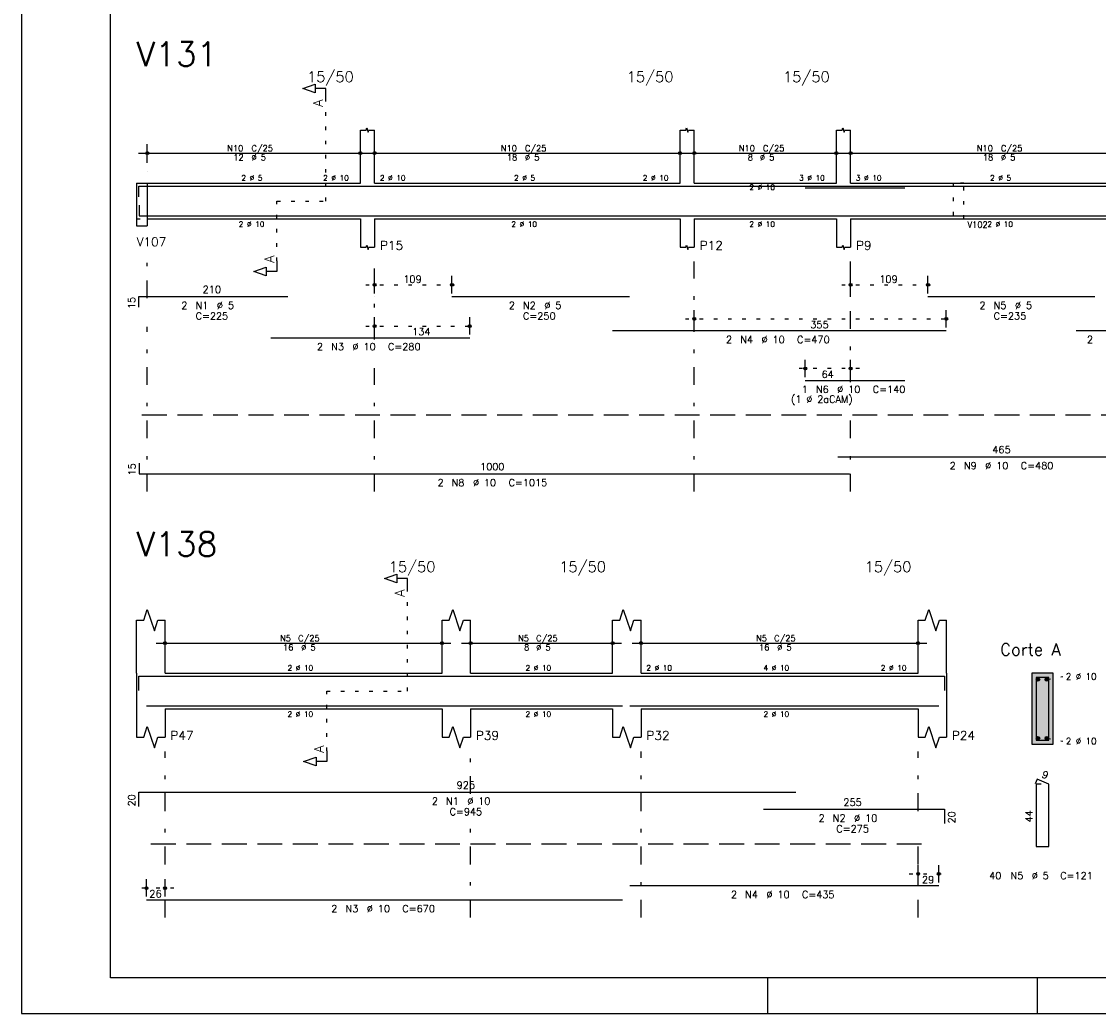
# Model space of a CAD drawing. Extents: x 0 to 84.1, y 0 to 59.4.
# Tile 1 of 9: x 0 to 30.3, y 0 to 27.9. Entities that reach past the tile are written whole.
import ezdxf

# ---------------------------------------------------------------- set-up
doc = ezdxf.new("R2010")
doc.units = 0
doc.header["$MEASUREMENT"] = 0
for name, pattern in [('ESTILO_TQS_0001', [1, 0.7, -0.3]), ('ESTILO_TQS_0002', [0.4, 0.1, -0.3]), ('ESTILO_TQS_0003', [1.5, 0.5, -0.4, 0.1, -0.5])]:
    doc.linetypes.add(name, pattern=pattern)
for name, color, linetype in [('1', 1, 'CONTINUOUS'), ('2', 2, 'CONTINUOUS'), ('4', 4, 'CONTINUOUS'), ('6', 6, 'CONTINUOUS'), ('7', 7, 'CONTINUOUS'), ('9', 9, 'CONTINUOUS')]:
    doc.layers.add(name, color=color, linetype=linetype)
doc.styles.get("Standard").update_dxf_attribs({"font": 'ROMANS.SHX'})

msp = doc.modelspace()

# ---------------------------------------------------------------- linework, layer by layer
at = {"layer": '1', "linetype": 'ESTILO_TQS_0002'}
for p, q in [((8.565, 22.88), (8.565, 25.75)), ((3.24, 23.38), (3.54, 23.38)), ((3.54, 23.38), (3.54, 22.38)), ((7.19, 21.195), (7.19, 22.88)), ((7.19, 22.88), (8.565, 22.88)), ((3.24, 22.38), (3.54, 22.38)), ((9.69, 20.52), (12.36744, 20.52)), ((23.09, 20.52), (25.76722, 20.52)), ((18.69, 19.56), (26.2825, 19.56)), ((9.69, 19.36), (12.86592, 19.36)), ((23.59, 18.16), (21.81352, 18.16)), ((10.865, 9.08), (10.865, 11.95)), ((28.865, 9.405), (29.31, 9.49)), ((8.59, 7.395), (8.59, 9.08)), ((8.59, 9.08), (10.865, 9.08)), ((28.865, 7.755), (29.31, 7.67)), ((24.99, 3.93), (26.07, 3.93)), ((4.29, 3.53), (3.27, 3.53))]:
    msp.add_line(p, q, dxfattribs=at)
at = {"layer": '1', "linetype": 'ESTILO_TQS_0001'}
for p, q in [((3.39, 16.855), (32.14, 16.855)), ((3.64, 4.775), (25.64, 4.775))]:
    msp.add_line(p, q, dxfattribs=at)
at = {"layer": '1', "linetype": 'ESTILO_TQS_0002'}
msp.add_lwpolyline([(26.23, 23.38), (26.23, 22.38), (26.53, 22.38), (26.53, 23.38), (26.23, 23.38)], dxfattribs=at)
at = {"layer": '1', "linetype": 'Continuous'}
for centre in [(28.615, 9.405), (28.865, 9.405), (28.615, 7.755), (28.865, 7.755)]:
    msp.add_circle(centre, 0.05, dxfattribs=at)
at = {"layer": '2', "linetype": 'Continuous'}
for p, q in [((0, 59.400002), (0, 0)), ((9.54, 23.38), (9.54, 24.88)), ((9.94, 23.38), (9.94, 24.88)), ((18.54, 23.38), (18.54, 24.88)), ((18.94, 23.38), (18.94, 24.88)), ((22.94, 23.38), (22.94, 24.88)), ((23.34, 23.38), (23.34, 24.88)), ((3.54, 23.96), (3.54, 24.48)), ((9.54, 23.96), (9.54, 24.48)), ((9.94, 23.96), (9.94, 24.48)), ((18.54, 23.96), (18.54, 24.48)), ((18.94, 23.96), (18.94, 24.48)), ((22.94, 23.96), (22.94, 24.48)), ((23.34, 23.96), (23.34, 24.48)), ((3.29, 24.23), (9.79, 24.23)), ((9.69, 24.23), (18.79, 24.23)), ((18.69, 24.23), (23.19, 24.23)), ((23.09, 24.23), (32.19, 24.23)), ((3.54, 23.71), (3.54, 23.71)), ((9.54, 23.71), (9.54, 23.71)), ((9.94, 23.71), (9.94, 23.71)), ((18.54, 23.71), (18.54, 23.71)), ((18.94, 23.71), (18.94, 23.71)), ((22.94, 23.71), (22.94, 23.71)), ((23.34, 23.71), (23.34, 23.71)), ((3.24, 23.38), (3.24, 22.38)), ((3.24, 23.38), (3.24, 22.18)), ((3.24, 23.38), (3.24, 22.38)), ((3.24, 23.38), (3.54, 23.38)), ((3.54, 23.38), (9.54, 23.38)), ((3.54, 23.38), (3.54, 22.18)), ((9.94, 23.38), (18.54, 23.38)), ((18.94, 23.38), (22.94, 23.38)), ((23.34, 23.38), (31.94, 23.38)), ((3.24, 22.18), (3.54, 22.18)), ((3.54, 22.38), (9.54, 22.38)), ((9.54, 22.38), (9.54, 21.58)), ((9.94, 22.38), (18.54, 22.38)), ((9.94, 22.38), (9.94, 21.58)), ((18.54, 22.38), (18.54, 21.58)), ((18.94, 22.38), (22.94, 22.38)), ((18.94, 22.38), (18.94, 21.58)), ((22.94, 22.38), (22.94, 21.58)), ((23.34, 22.38), (31.94, 22.38)), ((23.34, 22.38), (23.34, 21.58)), ((9.94, 20.28), (9.94, 20.77)), ((12.11744, 20.28), (12.11744, 20.77)), ((23.34, 20.28), (23.34, 20.77)), ((25.51722, 20.28), (25.51722, 20.77)), ((9.94, 20.18), (9.94, 20.18)), ((12.11744, 20.18), (12.11744, 20.18)), ((23.34, 20.18), (23.34, 20.18)), ((25.51722, 20.18), (25.51722, 20.18)), ((18.94, 19.32), (18.94, 19.81)), ((26.0325, 19.32), (26.0325, 19.81)), ((9.94, 19.12), (9.94, 19.61)), ((12.61592, 19.12), (12.61592, 19.61)), ((18.94, 19.22), (18.94, 19.22)), ((26.0325, 19.22), (26.0325, 19.22)), ((9.94, 19.02), (9.94, 19.02)), ((12.61592, 19.02), (12.61592, 19.02)), ((22.06352, 17.92), (22.06352, 18.41)), ((23.34, 17.92), (23.34, 18.41)), ((22.06352, 17.82), (22.06352, 17.82)), ((23.34, 17.82), (23.34, 17.82)), ((3.24, 9.58), (3.24, 11.08)), ((4.04, 9.58), (4.04, 11.08)), ((11.84, 9.58), (11.84, 11.08)), ((12.64, 9.58), (12.64, 11.08)), ((16.64, 9.58), (16.64, 11.08)), ((17.44, 9.58), (17.44, 11.08)), ((25.24, 9.58), (25.24, 11.08)), ((26.04, 9.58), (26.04, 11.08)), ((4.04, 10.16), (4.04, 10.68)), ((11.84, 10.16), (11.84, 10.68)), ((12.64, 10.16), (12.64, 10.68)), ((16.64, 10.16), (16.64, 10.68)), ((17.44, 10.16), (17.44, 10.68)), ((25.24, 10.16), (25.24, 10.68)), ((3.79, 10.43), (12.09, 10.43)), ((12.39, 10.43), (16.89, 10.43)), ((17.19, 10.43), (25.49, 10.43)), ((4.04, 9.91), (4.04, 9.91)), ((11.84, 9.91), (11.84, 9.91)), ((12.64, 9.91), (12.64, 9.91)), ((16.64, 9.91), (16.64, 9.91)), ((17.44, 9.91), (17.44, 9.91)), ((25.24, 9.91), (25.24, 9.91)), ((3.24, 9.58), (3.24, 8.58)), ((4.04, 9.58), (11.84, 9.58)), ((12.64, 9.58), (16.64, 9.58)), ((17.44, 9.58), (25.24, 9.58)), ((26.04, 9.58), (26.04, 8.58)), ((29.04, 9.58), (28.44, 9.58)), ((28.44, 9.58), (28.44, 7.58)), ((29.04, 7.58), (29.04, 9.58)), ((3.24, 8.58), (3.24, 7.78)), ((4.04, 8.58), (11.84, 8.58)), ((4.04, 8.58), (4.04, 7.78)), ((11.84, 8.58), (11.84, 7.78)), ((12.64, 8.58), (16.64, 8.58)), ((12.64, 8.58), (12.64, 7.78)), ((16.64, 8.58), (16.64, 7.78)), ((17.44, 8.58), (25.24, 8.58)), ((17.44, 8.58), (17.44, 7.78)), ((25.24, 8.58), (25.24, 7.78)), ((26.04, 8.58), (26.04, 7.78)), ((28.44, 7.58), (29.04, 7.58)), ((25.24, 3.69), (25.24, 4.18)), ((25.82, 3.69), (25.82, 4.18)), ((3.52, 3.29), (3.52, 3.78)), ((4.04, 3.29), (4.04, 3.78)), ((25.24, 3.59), (25.24, 3.59)), ((25.82, 3.59), (25.82, 3.59)), ((3.52, 3.19), (3.52, 3.19)), ((4.04, 3.19), (4.04, 3.19)), ((21, 1), (21, 0)), ((28.600006, 0), (28.600006, 1)), ((0, 0), (84.100006, 0))]:
    msp.add_line(p, q, dxfattribs=at)
at = {"layer": '2', "linetype": 'ESTILO_TQS_0003'}
for p, q in [((3.54, 20.142), (3.54, 21.18)), ((9.94, 18.982), (9.94, 21.18)), ((18.94, 14.7), (18.94, 21.18)), ((23.34, 17.782), (23.34, 21.18)), ((3.54, 14.7), (3.54, 19.338)), ((9.94, 14.7), (9.94, 18.178)), ((23.34, 14.7), (23.34, 16.978)), ((4.04, 2.7), (4.04, 7.38)), ((12.64, 6.182), (12.64, 7.38)), ((17.44, 2.7), (17.44, 7.38)), ((25.24, 5.702), (25.24, 7.38)), ((12.64, 2.7), (12.64, 5.378)), ((25.24, 2.7), (25.24, 4.898))]:
    msp.add_line(p, q, dxfattribs=at)
at = {"layer": '2', "linetype": 'Continuous'}
for points in [[(83.100006, 1), (2.5, 1), (2.5, 58.400002), (83.100006, 58.400002), (83.100006, 1)], [(8.565, 25.75), (8.565, 26.05), (8.265, 26.05), (8.265, 25.93), (7.915, 26.05), (8.265, 26.17), (8.265, 26.05)], [(9.54, 24.88), (9.7, 24.88), (9.72, 24.94), (9.76, 24.82), (9.78, 24.88), (9.94, 24.88)], [(18.54, 24.88), (18.7, 24.88), (18.72, 24.94), (18.76, 24.82), (18.78, 24.88), (18.94, 24.88)], [(22.94, 24.88), (23.1, 24.88), (23.12, 24.94), (23.16, 24.82), (23.18, 24.88), (23.34, 24.88)], [(9.54, 21.58), (9.7, 21.58), (9.72, 21.64), (9.76, 21.52), (9.78, 21.58), (9.94, 21.58)], [(18.54, 21.58), (18.7, 21.58), (18.72, 21.64), (18.76, 21.52), (18.78, 21.58), (18.94, 21.58)], [(22.94, 21.58), (23.1, 21.58), (23.12, 21.64), (23.16, 21.52), (23.18, 21.58), (23.34, 21.58)], [(7.19, 21.195), (7.19, 20.895), (6.89, 20.895), (6.89, 20.775), (6.54, 20.895), (6.89, 21.015), (6.89, 20.895)], [(10.865, 11.95), (10.865, 12.25), (10.565, 12.25), (10.565, 12.13), (10.215, 12.25), (10.565, 12.37), (10.565, 12.25)], [(3.24, 11.08), (3.44, 11.08), (3.54, 11.38), (3.74, 10.78), (3.84, 11.08), (4.04, 11.08)], [(11.84, 11.08), (12.04, 11.08), (12.14, 11.38), (12.34, 10.78), (12.44, 11.08), (12.64, 11.08)], [(16.64, 11.08), (16.84, 11.08), (16.94, 11.38), (17.14, 10.78), (17.24, 11.08), (17.44, 11.08)], [(25.24, 11.08), (25.44, 11.08), (25.54, 11.38), (25.74, 10.78), (25.84, 11.08), (26.04, 11.08)], [(3.24, 7.78), (3.44, 7.78), (3.54, 8.08), (3.74, 7.48), (3.84, 7.78), (4.04, 7.78)], [(11.84, 7.78), (12.04, 7.78), (12.14, 8.08), (12.34, 7.48), (12.44, 7.78), (12.64, 7.78)], [(16.64, 7.78), (16.84, 7.78), (16.94, 8.08), (17.14, 7.48), (17.24, 7.78), (17.44, 7.78)], [(25.24, 7.78), (25.44, 7.78), (25.54, 8.08), (25.74, 7.48), (25.84, 7.78), (26.04, 7.78)], [(8.59, 7.395), (8.59, 7.095), (8.29, 7.095), (8.29, 6.975), (7.94, 7.095), (8.29, 7.215), (8.29, 7.095)]]:
    msp.add_lwpolyline(points, dxfattribs=at)
for centre, radius in [((3.54, 24.23), 0.041625), ((9.54, 24.23), 0.041625), ((9.94, 24.23), 0.041625), ((18.54, 24.23), 0.041625), ((18.94, 24.23), 0.041625), ((22.94, 24.23), 0.041625), ((23.34, 24.23), 0.041625), ((3.54, 24.23), 0.02075), ((9.54, 24.23), 0.02075), ((9.94, 24.23), 0.02075), ((18.54, 24.23), 0.02075), ((18.94, 24.23), 0.02075), ((22.94, 24.23), 0.02075), ((23.34, 24.23), 0.02075), ((9.94, 20.52), 0.04), ((9.94, 20.52), 0.02), ((12.11744, 20.52), 0.04), ((12.11744, 20.52), 0.02), ((23.34, 20.52), 0.04), ((23.34, 20.52), 0.02), ((25.51722, 20.52), 0.04), ((25.51722, 20.52), 0.02), ((18.94, 19.56), 0.04), ((18.94, 19.56), 0.02), ((26.0325, 19.56), 0.04), ((26.0325, 19.56), 0.02), ((9.94, 19.36), 0.04), ((9.94, 19.36), 0.02), ((12.61592, 19.36), 0.04), ((12.61592, 19.36), 0.02), ((22.06352, 18.16), 0.04), ((23.34, 18.16), 0.04), ((22.06352, 18.16), 0.02), ((23.34, 18.16), 0.02), ((4.04, 10.43), 0.041625), ((4.04, 10.43), 0.02075), ((11.84, 10.43), 0.041625), ((11.84, 10.43), 0.02075), ((12.64, 10.43), 0.041625), ((12.64, 10.43), 0.02075), ((16.64, 10.43), 0.041625), ((16.64, 10.43), 0.02075), ((17.44, 10.43), 0.041625), ((17.44, 10.43), 0.02075), ((25.24, 10.43), 0.041625), ((25.24, 10.43), 0.02075), ((25.24, 3.93), 0.04), ((25.24, 3.93), 0.02), ((25.82, 3.93), 0.04), ((25.82, 3.93), 0.02), ((3.52, 3.53), 0.04), ((3.52, 3.53), 0.02), ((4.04, 3.53), 0.04), ((4.04, 3.53), 0.02)]:
    msp.add_circle(centre, radius, dxfattribs=at)
at = {"layer": '4', "linetype": 'Continuous'}
for p, q in [((3.3, 23), (3.3, 23.3)), ((3.3, 23.3), (7.5, 23.3)), ((7.01592, 23.3), (12.61592, 23.3)), ((12.11744, 23.3), (17.11744, 23.3)), ((16.6325, 23.3), (26.0325, 23.3)), ((22.06352, 23.25), (24.86352, 23.25)), ((25.51722, 23.3), (30.21722, 23.3)), ((29.69, 23.3), (32.29, 23.3)), ((3.31, 22.76), (3.31, 22.46)), ((3.31, 22.46), (23.31, 22.46)), ((22.98, 22.46), (32.28, 22.46)), ((3.3, 9.1), (3.3, 9.5)), ((3.3, 9.5), (21.8, 9.5)), ((20.88762, 9.5), (25.98762, 9.5)), ((25.98762, 9.5), (25.98762, 9.1)), ((3.52, 8.66), (16.92, 8.66)), ((17.12, 8.66), (25.82, 8.66))]:
    msp.add_line(p, q, dxfattribs=at)
msp.add_lwpolyline([(28.56, 9.46), (28.56, 7.7), (28.92, 7.7), (28.92, 9.46), (28.56, 9.46)], dxfattribs=at)
at = {"layer": '6', "linetype": 'Continuous'}
for p, q in [((3.3, 19.89), (3.3, 20.19)), ((3.3, 20.19), (7.5, 20.19)), ((12.11744, 20.19), (17.11744, 20.19)), ((25.51722, 20.19), (30.21722, 20.19)), ((16.6325, 19.23), (26.0325, 19.23)), ((29.69, 19.23), (32.29, 19.23)), ((7.01592, 19.03), (12.61592, 19.03)), ((22.06352, 17.83), (24.86352, 17.83)), ((3.31, 15.5), (3.31, 15.2)), ((22.98, 15.68), (32.28, 15.68)), ((3.31, 15.2), (23.31, 15.2)), ((28.588338, 6.6), (28.533893, 6.47102)), ((28.7, 6.46), (28.56, 6.46)), ((28.56, 6.46), (28.56, 4.7)), ((28.92, 6.46), (28.588338, 6.6)), ((28.92, 4.7), (28.92, 6.46)), ((3.3, 5.83), (3.3, 6.23)), ((3.3, 6.23), (21.8, 6.23)), ((20.88762, 5.75), (25.98762, 5.75)), ((25.98762, 5.75), (25.98762, 5.35)), ((28.56, 4.7), (28.92, 4.7)), ((17.12, 3.6), (25.82, 3.6)), ((3.52, 3.2), (16.92, 3.2))]:
    msp.add_line(p, q, dxfattribs=at)
at = {"layer": '9', "linetype": 'Continuous'}
for points in [[(29.04, 7.58), (29.04, 9.58), (28.44, 9.58)], [(29.04, 7.58), (28.44, 9.58), (28.44, 7.58)], [(28.665, 9.405), (28.59, 9.448301), (28.568015, 9.422101)], [(28.665, 9.405), (28.568015, 9.422101), (28.568015, 9.387899)], [(28.665, 9.405), (28.568015, 9.387899), (28.59, 9.361699)], [(28.665, 9.405), (28.623682, 9.45424), (28.59, 9.448301)], [(28.665, 9.405), (28.59, 9.361699), (28.623682, 9.35576)], [(28.665, 9.405), (28.653302, 9.437139), (28.623682, 9.45424)], [(28.665, 9.405), (28.623682, 9.35576), (28.653302, 9.372861)], [(28.665, 9.405), (28.653302, 9.372861), (28.665, 9.405)], [(28.915, 9.405), (28.84, 9.448301), (28.818015, 9.422101)], [(28.915, 9.405), (28.818015, 9.422101), (28.818015, 9.387899)], [(28.915, 9.405), (28.818015, 9.387899), (28.84, 9.361699)], [(28.915, 9.405), (28.873682, 9.45424), (28.84, 9.448301)], [(28.915, 9.405), (28.84, 9.361699), (28.873682, 9.35576)], [(28.915, 9.405), (28.903302, 9.437139), (28.873682, 9.45424)], [(28.915, 9.405), (28.873682, 9.35576), (28.903302, 9.372861)], [(28.915, 9.405), (28.903302, 9.372861), (28.915, 9.405)], [(29.04, 7.58), (28.44, 7.58), (29.04, 7.58)], [(28.665, 7.755), (28.59, 7.798301), (28.568015, 7.772101)], [(28.665, 7.755), (28.568015, 7.772101), (28.568015, 7.737899)], [(28.665, 7.755), (28.568015, 7.737899), (28.59, 7.711699)], [(28.665, 7.755), (28.623682, 7.80424), (28.59, 7.798301)], [(28.665, 7.755), (28.59, 7.711699), (28.623682, 7.70576)], [(28.665, 7.755), (28.653302, 7.787139), (28.623682, 7.80424)], [(28.665, 7.755), (28.623682, 7.70576), (28.653302, 7.722861)], [(28.665, 7.755), (28.653302, 7.722861), (28.665, 7.755)], [(28.915, 7.755), (28.84, 7.798301), (28.818015, 7.772101)], [(28.915, 7.755), (28.818015, 7.772101), (28.818015, 7.737899)], [(28.915, 7.755), (28.818015, 7.737899), (28.84, 7.711699)], [(28.915, 7.755), (28.873682, 7.80424), (28.84, 7.798301)], [(28.915, 7.755), (28.84, 7.711699), (28.873682, 7.70576)], [(28.915, 7.755), (28.903302, 7.787139), (28.873682, 7.80424)], [(28.915, 7.755), (28.873682, 7.70576), (28.903302, 7.722861)], [(28.915, 7.755), (28.903302, 7.722861), (28.915, 7.755)]]:
    msp.add_solid(points, dxfattribs=at)

# ---------------------------------------------------------------- texts
at = {"layer": '2', "linetype": 'Continuous'}
for s, height, p in [('15/50', 0.3, (8.04, 26.23)), ('15/50', 0.3, (17.04, 26.23)), ('15/50', 0.3, (21.44, 26.23)), ('N10', 0.17, (5.792, 24.281)), ('C/25', 0.17, (6.472, 24.281)), ('N10', 0.17, (13.492, 24.281)), ('C/25', 0.17, (14.172, 24.281)), ('N10', 0.17, (20.192, 24.281)), ('C/25', 0.17, (20.872, 24.281)), ('N10', 0.17, (26.892, 24.281)), ('C/25', 0.17, (27.572, 24.281)), ('12', 0.17, (5.962, 24.026)), ('%%c 5', 0.17, (6.472, 24.026)), ('18', 0.17, (13.662, 24.026)), ('%%c 5', 0.17, (14.172, 24.026)), ('8', 0.17, (20.447, 24.026)), ('%%c 5', 0.17, (20.787, 24.026)), ('18', 0.17, (27.062, 24.026)), ('%%c 5', 0.17, (27.572, 24.026)), ('2 %%c 5', 0.15, (6.19, 23.455)), ('2 %%c 10', 0.15, (8.49, 23.455)), ('2 %%c 10', 0.15, (10.09, 23.455)), ('2 %%c 5', 0.15, (13.865, 23.455)), ('2 %%c 10', 0.15, (17.49, 23.455)), ('2 %%c 10', 0.15, (20.49, 23.1925)), ('3 %%c 10', 0.15, (21.89, 23.455)), ('3 %%c 10', 0.15, (23.49, 23.455)), ('2 %%c 5', 0.15, (27.265, 23.455)), ('2 %%c 10', 0.15, (6.115, 22.155)), ('2 %%c 10', 0.15, (13.79, 22.155)), ('2 %%c 10', 0.15, (20.49, 22.155)), ('V102', 0.17, (26.63, 22.13)), ('2 %%c 10', 0.15, (27.19, 22.155)), ('V107', 0.25, (3.24, 21.605)), ('P15', 0.25, (10.09, 21.505)), ('P12', 0.25, (19.09, 21.505)), ('P9', 0.25, (23.49, 21.505)), ('109', 0.2, (10.74872, 20.58)), ('109', 0.2, (24.14861, 20.58)), ('210', 0.2, (5.1, 20.29)), ('2', 0.2, (4.5, 19.84)), ('N1', 0.2, (4.9, 19.84)), ('%%c 5', 0.2, (5.5, 19.84)), ('2', 0.2, (13.71744, 19.84)), ('N2', 0.2, (14.11744, 19.84)), ('%%c 5', 0.2, (14.71744, 19.84)), ('2', 0.2, (26.96722, 19.84)), ('N5', 0.2, (27.36722, 19.84)), ('%%c 5', 0.2, (27.96722, 19.84)), ('C=225', 0.2, (4.9, 19.54)), ('C=250', 0.2, (14.11744, 19.54)), ('C=235', 0.2, (27.36722, 19.54)), ('355', 0.2, (22.20625, 19.3)), ('134', 0.2, (10.99796, 19.1)), ('2', 0.2, (8.31592, 18.68)), ('N3', 0.2, (8.71592, 18.68)), ('%%c 10', 0.2, (9.31592, 18.68)), ('C=280', 0.2, (10.31592, 18.68)), ('2', 0.2, (19.8325, 18.88)), ('N4', 0.2, (20.2325, 18.88)), ('%%c 10', 0.2, (20.8325, 18.88)), ('C=470', 0.2, (21.8325, 18.88)), ('2', 0.2, (29.99, 18.88)), ('64', 0.2, (22.52176, 17.9)), ('1', 0.2, (21.96352, 17.48)), ('N6', 0.2, (22.36352, 17.48)), ('%%c 10', 0.2, (22.96352, 17.48)), ('C=140', 0.2, (23.96352, 17.48)), ('(1 %%c 2aCAM)', 0.2, (21.66352, 17.2)), ('465', 0.2, (27.33, 15.78)), ('1000', 0.2, (12.91, 15.3)), ('2', 0.2, (26.13, 15.33)), ('N9', 0.2, (26.53, 15.33)), ('%%c 10', 0.2, (27.13, 15.33)), ('C=480', 0.2, (28.13, 15.33)), ('2', 0.2, (11.71, 14.85)), ('N8', 0.2, (12.11, 14.85)), ('%%c 10', 0.2, (12.71, 14.85)), ('C=1015', 0.2, (13.71, 14.85)), ('15/50', 0.3, (10.34, 12.43)), ('15/50', 0.3, (15.14, 12.43)), ('15/50', 0.3, (23.74, 12.43)), ('N5', 0.17, (7.277, 10.481)), ('C/25', 0.17, (7.787, 10.481)), ('N5', 0.17, (13.977, 10.481)), ('C/25', 0.17, (14.487, 10.481)), ('N5', 0.17, (20.677, 10.481)), ('C/25', 0.17, (21.187, 10.481)), ('16', 0.17, (7.362, 10.226)), ('%%c 5', 0.17, (7.872, 10.226)), ('8', 0.17, (14.147, 10.226)), ('%%c 5', 0.17, (14.487, 10.226)), ('16', 0.17, (20.762, 10.226)), ('%%c 5', 0.17, (21.272, 10.226)), ('Corte A', 0.34, (27.55, 10.08)), ('2 %%c 10', 0.15, (7.49, 9.655)), ('2 %%c 10', 0.15, (14.19, 9.655)), ('2 %%c 10', 0.15, (17.59, 9.655)), ('4 %%c 10', 0.15, (20.89, 9.655)), ('2 %%c 10', 0.15, (24.19, 9.655)), ('2 %%c 10', 0.18, (29.4, 9.4)), ('2 %%c 10', 0.15, (7.49, 8.355)), ('2 %%c 10', 0.15, (14.19, 8.355)), ('2 %%c 10', 0.15, (20.89, 8.355)), ('P47', 0.25, (4.19, 7.705)), ('P39', 0.25, (12.79, 7.705)), ('P32', 0.25, (17.59, 7.705)), ('P24', 0.25, (26.19, 7.705)), ('2 %%c 10', 0.18, (29.4, 7.58)), ('925', 0.2, (12.25, 6.33)), ('2', 0.2, (11.55, 5.88)), ('N1', 0.2, (11.95, 5.88)), ('%%c 10', 0.2, (12.55, 5.88)), ('C=945', 0.2, (12.05, 5.58)), ('255', 0.2, (23.13762, 5.85)), ('2', 0.2, (22.43762, 5.4)), ('N2', 0.2, (22.83762, 5.4)), ('%%c 10', 0.2, (23.43762, 5.4)), ('C=275', 0.2, (22.93762, 5.1)), ('40', 0.2, (27.24, 3.78)), ('N5', 0.2, (27.84, 3.78)), ('%%c 5', 0.2, (28.44, 3.78)), ('C=121', 0.2, (29.24, 3.78)), ('29', 0.2, (25.35, 3.67)), ('26', 0.2, (3.6, 3.27)), ('2', 0.2, (19.97, 3.25)), ('N4', 0.2, (20.37, 3.25)), ('%%c 10', 0.2, (20.97, 3.25)), ('C=435', 0.2, (21.97, 3.25)), ('2', 0.2, (8.72, 2.85)), ('N3', 0.2, (9.12, 2.85)), ('%%c 10', 0.2, (9.72, 2.85)), ('C=670', 0.2, (10.72, 2.85))]:
    msp.add_text(s, height=height, dxfattribs=at).set_placement(p)
for s, height, rotation, p in [('A', 0.272, 90, (8.4834, 25.5324)), ('A', 0.272, 90, (7.1084, 21.1406)), ('15', 0.2, 90, (3.2, 19.84)), ('15', 0.2, 90, (3.21, 15.15)), ('A', 0.272, 90, (10.7834, 11.7324)), ('A', 0.272, 90, (8.5084, 7.3406)), ('9', 0.2, 337.11462, (28.700929, 6.661017)), ('20', 0.2, 90, (3.2, 5.83)), ('20', 0.2, 90, (26.28762, 5.35)), ('44', 0.2, 90, (28.46, 5.38))]:
    msp.add_text(s, height=height, rotation=rotation, dxfattribs=at).set_placement(p)
at = {"layer": '7', "linetype": 'Continuous'}
for s, p in [('V131', (3.24, 26.68)), ('V138', (3.24, 12.88))]:
    msp.add_text(s, height=0.68, dxfattribs=at).set_placement(p)

doc.saveas('drawing.dxf')
